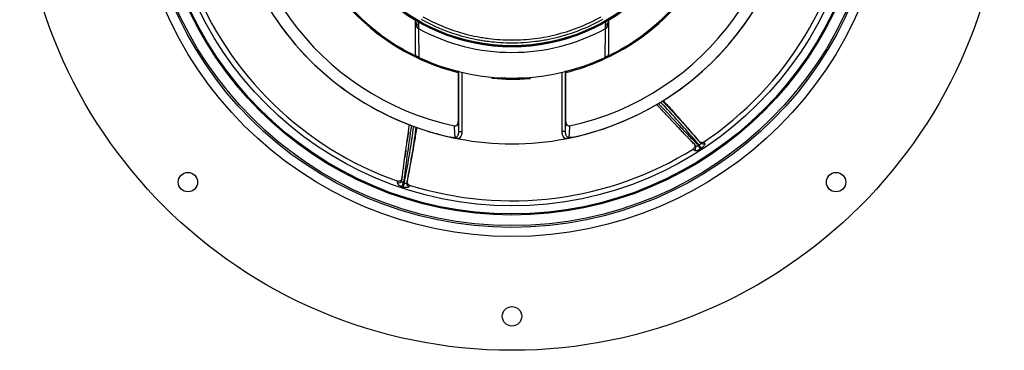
# Model space of a CAD drawing. Header units: millimetres. Extents: x 4154 to 8719, y 3932 to 8497.
# Tile 1 of 8: x 4154 to 8719, y 3932 to 5465. Entities that reach past the tile are written whole.
import ezdxf

# ---------------------------------------------------------------- set-up
doc = ezdxf.new("R2010")
doc.units = ezdxf.units.MM
doc.header["$LTSCALE"] = 5

msp = doc.modelspace()

# ---------------------------------------------------------------- linework, layer by layer
at = {"color": 7, "linetype": 'Continuous', "lineweight": 25}
for p, q in [((5989.3, 5458), (5988.6, 5463.3)), ((6884.6, 5463.5), (6883.6, 5458)), ((7120.3, 5450.6), (7113.7, 5450)), ((7113.7, 5450), (7116.8, 5447.5)), ((6798.2, 5257.4), (6782.3, 5254.6)), ((6181.4, 5227.2), (6180.8, 5224.1)), ((6180.8, 5224.1), (6180.9, 5221.5)), ((6189.4, 5224.1), (6180.8, 5224.1)), ((6186.4, 5220.1), (6186.4, 4991)), ((6189.4, 4945.6), (6189.4, 5224.1)), ((6692.1, 5224.1), (6683.5, 5224.1)), ((6683.5, 5224.1), (6683.5, 4945.6)), ((6686.4, 4991), (6686.4, 5220.1)), ((6692.1, 5224.1), (6691.4, 5227.3)), ((6691.9, 5221.5), (6692.1, 5224.1)), ((6347.2, 5194.2), (6345.7, 5193.2)), ((6347.1, 5193), (6347.2, 5194.2)), ((6514.2, 5197.1), (6515.1, 5192.2)), ((6519.3, 5197.5), (6520.2, 5192.6)), ((6189.4, 4945.6), (6204.3, 4945.6)), ((6683.5, 4945.6), (6668.5, 4945.6)), ((7279.4, 4889.3), (7286.7, 4881.5)), ((7310.1, 4893.1), (7304, 4900.3)), ((7324.7, 4896.6), (7329, 4891.7)), ((7282.6, 4860.2), (7277.3, 4865.8)), ((5905.4, 4708.4), (5906.6, 4716.1)), ((5948.3, 4707.4), (5950.2, 4716.7)), ((5960.2, 4698.2), (5959, 4691.8))]:
    msp.add_line(p, q, dxfattribs=at)
at = {"color": 8, "linetype": 'Continuous', "lineweight": 25}
for p, q in [((6189.4, 5224.1), (6189.4, 5224.5)), ((6189.4, 5224.1), (6190.9, 5224.1)), ((6204.3, 5220.9), (6204.3, 4945.6)), ((6668.5, 4945.6), (6668.5, 5220.9)), ((6683.5, 5224.1), (6682, 5224.1)), ((6683.5, 5224.5), (6683.5, 5224.1))]:
    msp.add_line(p, q, dxfattribs=at)
at = {"color": 7, "linetype": 'Continuous', "lineweight": 25, "flags": 128}
for points in [[(7309.7, 4865.6), (7309, 4866.7), (7308, 4868.2), (7306.9, 4870), (7305.6, 4872), (7304.1, 4874.2), (7302.7, 4876.5), (7301.2, 4878.8), (7299.8, 4881)], [(7314.3, 4868.6), (7313.6, 4869.7), (7312.6, 4871.2), (7311.4, 4873), (7310.1, 4875), (7308.7, 4877.2), (7307.2, 4879.4), (7305.7, 4881.7), (7304.3, 4883.9)], [(5926.6, 4690.6), (5927, 4691.9), (5927.6, 4693.6), (5928.3, 4695.6), (5929, 4697.8), (5929.8, 4700.3), (5930.7, 4702.9), (5931.6, 4705.5), (5932.4, 4708)], [(5931.8, 4688.8), (5932.2, 4690.1), (5932.7, 4691.8), (5933.4, 4693.9), (5934.2, 4696.1), (5935, 4698.6), (5935.8, 4701.2), (5936.7, 4703.7), (5937.5, 4706.3)]]:
    msp.add_lwpolyline(points, dxfattribs=at)
at = {"color": 7, "linetype": 'Continuous', "lineweight": 25}
for centre, radius in [((6436.4, 6214.1), 2282.5), ((6436.4, 6214.1), 1755), ((6436.4, 6214.1), 1712.5), ((6436.4, 6214.1), 1704.2), ((6436.4, 6214.1), 1655.1), ((6436.4, 6214.1), 1650), ((6436.4, 6214.1), 1612.3), ((6436.4, 6214.1), 875), ((6436.4, 6214.1), 870), ((4933.8, 4711.5), 45), ((7939, 4711.5), 45), ((6436.4, 4089.1), 45)]:
    msp.add_circle(centre, radius, dxfattribs=at)
for centre, radius, start, end in [((6436.4, 6214.1), 1325, 282.3243, 257.6757), ((6436.4, 6214.1), 1325, 280.7659, 167.5), ((6436.4, 6214.1), 1270, 282.1369, 257.8631), ((6436.4, 6214.1), 1025, 110.5987, 245.0943), ((6436.4, 6214.1), 874.3, 92.5601, 87.4399), ((6436.4, 6214.1), 1325, 167.5, 259.2341), ((6436.4, 6214.1), 1589, 303.989, 353.3776), ((6436.4, 6214.1), 1025, 311.8713, 328.1287), ((6436.4, 6214.1), 1589, 201.1318, 250.5205), ((6436.4, 6214.1), 1020, 220.832, 244.2108), ((6436.4, 6214.1), 1020, 295.7892, 319.168), ((6012.7, 5458.3), 23.4, 180.7559, 244.5546), ((6012.4, 5445.4), 23.1, 180.9796, 245.8307), ((6436.4, 6214.1), 1025, 291.2518, 311.585), ((6860.5, 5445.4), 23.1, 294.1693, 359.0204), ((6860.2, 5458.3), 23.4, 295.4454, 359.2441), ((6436.4, 6214.1), 1025, 311.585, 311.8473), ((6436.4, 6214.1), 901, 241.2374, 298.7626), ((6436.4, 6214.1), 1020, 244.9307, 295.0693), ((6436.4, 6214.1), 1025, 245.0943, 245.3815), ((6436.4, 6214.1), 1025, 245.3898, 255.5656), ((6436.4, 6214.1), 1025, 284.4344, 290.9635), ((6436.4, 6214.1), 1025, 290.9635, 291.2518), ((6436.4, 6214.1), 1025, 255.5656, 255.883), ((6436.4, 6214.1), 1025, 284.117, 284.4344), ((6436.4, 6214.1), 1025, 264.9212, 265), ((6436.4, 6214.1), 1025, 265, 274.4013), ((6436.4, 6214.1), 1025, 274.4013, 274.6855), ((6436.4, 6214.1), 1325, 259.2341, 280.7659), ((7320.3, 4902.8), 14.1, 223.5396, 308.1599), ((6436.4, 6214.1), 1589, 252.5604, 301.949), ((7275, 4872.7), 14.7, 301.1418, 36.8843), ((6436.4, 6214.1), 1588.3, 302.9257, 303.1202), ((6436.4, 6214.1), 1606.6, 302.9257, 303.1202), ((5910.5, 4722.2), 14.7, 249.7136, 345.4555), ((6436.4, 6214.1), 1588.3, 251.4971, 251.6917), ((5962.3, 4705.5), 14.1, 172.1103, 256.7319), ((6436.4, 6214.1), 1606.6, 251.4971, 251.6917)]:
    msp.add_arc(centre, radius, start, end, dxfattribs=at)
for centre, major_axis, ratio, start_param, end_param in [((7120.2, 5457.7), (9.96, 0.87), 0.999695, 3.818694, 3.926839), ((7127.3, 5458.3), (9.96, 0.87), 0.999695, 3.379786, 3.890976), ((6331.8, 5191.3), (-8.19, -5.74), 0.999741, 2.756535, 3.38869), ((6337.3, 5195.1), (-8.19, -5.74), 0.999741, 2.443589, 2.835158)]:
    msp.add_ellipse(centre, major_axis=major_axis, ratio=ratio, start_param=start_param, end_param=end_param, dxfattribs=at)
for points, knots in [([(6023.2, 5478.8), (6054.8, 5461.1), (6087.2, 5445.5), (6153.6, 5418.7), (6187.5, 5407.5), (6239.6, 5393.8), (6257.1, 5389.8), (6283.7, 5384.6), (6292.7, 5383), (6310.5, 5380.1), (6319.4, 5378.8), (6364.1, 5373.1), (6399.8, 5370.8), (6471.3, 5370.7), (6507, 5372.9), (6560.7, 5379.7), (6578.6, 5382.6), (6614.2, 5389.5), (6631.9, 5393.5), (6684.3, 5407.2), (6718.5, 5418.4), (6768.6, 5438.6), (6785.1, 5445.9), (6809.6, 5457.7), (6817.7, 5461.7), (6833.8, 5470.1), (6841.8, 5474.4), (6849.7, 5478.8)], [0, 0, 0, 0, 0.125, 0.125, 0.25, 0.25, 0.3125, 0.3125, 0.34375, 0.34375, 0.375, 0.375, 0.5, 0.5, 0.625, 0.625, 0.6875, 0.6875, 0.75, 0.75, 0.875, 0.875, 0.9375, 0.9375, 0.96875, 0.96875, 1, 1, 1, 1]), ([(6856.8, 5466.2), (6824.6, 5448), (6791.6, 5432.2), (6724, 5404.9), (6689.5, 5393.4), (6636.5, 5379.5), (6618.6, 5375.4), (6591.6, 5370.1), (6582.5, 5368.5), (6564.2, 5365.5), (6555.1, 5364.2), (6509.5, 5358.3), (6473, 5356), (6400.1, 5356), (6363.7, 5358.3), (6318.2, 5364.1), (6309.1, 5365.4), (6290.9, 5368.4), (6281.8, 5370), (6254.6, 5375.3), (6236.7, 5379.4), (6183.6, 5393.3), (6149, 5404.8), (6081.3, 5432.2), (6048.3, 5448), (6016.1, 5466.2)], [0, 0, 0, 0, 0.125, 0.125, 0.25, 0.25, 0.3125, 0.3125, 0.34375, 0.34375, 0.375, 0.375, 0.5, 0.5, 0.625, 0.625, 0.65625, 0.65625, 0.6875, 0.6875, 0.75, 0.75, 0.875, 0.875, 1, 1, 1, 1]), ([(7120.6, 5450.9), (7120.5, 5450.8), (7120.4, 5450.7), (7120.3, 5450.6), (7120.3, 5450.6), (7120.3, 5450.6), (7120.3, 5450.6)], [0, 0, 0, 0, 0.004, 0.004, 0.004, 0.004807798, 0.004807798, 0.004807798, 0.004807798]), ([(5992.7, 5295.7), (5991.5, 5297.8), (5990.7, 5300), (5989.8, 5303.4), (5989.6, 5304.6), (5989.3, 5306.9), (5989.3, 5308.1), (5989.3, 5309.3)], [0, 0, 0, 0, 0.5, 0.5, 0.75, 0.75, 1, 1, 1, 1]), ([(6004.3, 5290.2), (6003.5, 5290.6), (6002.7, 5291), (6001.2, 5291.7), (6000.5, 5292), (5999.2, 5292.6), (5998.6, 5292.9), (5997.5, 5293.4), (5997.1, 5293.6), (5995.7, 5294.3), (5995, 5294.6), (5993.7, 5295.3), (5993.1, 5295.5), (5992.7, 5295.7)], [0, 0, 0, 0, 0.125, 0.125, 0.25, 0.25, 0.375, 0.375, 0.5, 0.5, 0.75, 0.75, 1, 1, 1, 1]), ([(6880.2, 5295.7), (6879.7, 5295.5), (6879.2, 5295.3), (6877.9, 5294.6), (6877.2, 5294.3), (6875.4, 5293.4), (6874.3, 5292.9), (6872.4, 5292), (6871.7, 5291.7), (6870.2, 5291), (6869.4, 5290.6), (6868.6, 5290.2)], [0, 0, 0, 0, 0.25, 0.25, 0.5, 0.5, 0.75, 0.75, 0.875, 0.875, 1, 1, 1, 1]), ([(6883.6, 5309.3), (6883.6, 5306.9), (6883.3, 5304.6), (6882.5, 5301.2), (6882.1, 5300), (6881.3, 5297.8), (6880.8, 5296.8), (6880.2, 5295.7)], [0, 0, 0, 0, 0.5, 0.5, 0.75, 0.75, 1, 1, 1, 1]), ([(6004.8, 5284.5), (6005.2, 5285.5), (6005.8, 5287.2), (6007.2, 5288.4), (6007.6, 5288.8)], [0, 0, 0, 0, 0.637091, 1, 1, 1, 1]), ([(6015.6, 5285.5), (6014.7, 5285.3), (6012.7, 5285), (6010.7, 5283.6), (6009.7, 5282.5), (6009.5, 5282.3)], [0, 0, 0, 0, 0.3875421, 0.8647089, 1, 1, 1, 1]), ([(6803.2, 5257), (6802.4, 5257.3), (6801.6, 5257.4), (6799.9, 5257.6), (6799, 5257.5), (6798.2, 5257.4)], [0, 0, 0, 0, 0.5, 0.5, 1, 1, 1, 1]), ([(6801.7, 5262.6), (6801.7, 5262.6), (6802.8, 5262.6), (6805, 5261.5), (6807, 5260.1), (6807.8, 5259), (6808, 5258.8)], [0, 0, 0, 0, 0.006972, 0.457044, 0.907092, 1, 1, 1, 1]), ([(7286.7, 4881.5), (7280.2, 4888.7), (7267.3, 4903.2), (7239.5, 4930.7), (7186.2, 4987.4), (7139.4, 5037.1), (7106.2, 5072.4)], [0, 0, 0, 0, 0.110762, 0.221576, 0.446417, 1, 1, 1, 1]), ([(7133.8, 5088.2), (7136, 5085.9), (7167.8, 5053.4), (7227, 4988.7), (7282.4, 4925), (7310.1, 4893.1)], [0, 0, 0, 0, 0.036283, 0.517947, 1, 1, 1, 1]), ([(7137.2, 5090.2), (7151.8, 5074.1), (7187.3, 5034.8), (7243, 4971.6), (7283.7, 4924.1), (7304, 4900.3)], [0, 0, 0, 0, 0.257465, 0.628719, 1, 1, 1, 1]), ([(7129.4, 5047.8), (7130.4, 5046.8), (7134, 5043), (7142.8, 5033.6), (7152.2, 5023.3), (7158.2, 5016.9), (7159.9, 5015.2)], [0, 0, 0, 0, 0.121701, 0.45028, 0.851452, 1, 1, 1, 1]), ([(5924.7, 4718.5), (5926.3, 4728), (5929.5, 4747.2), (5933.7, 4786), (5944.8, 4863.1), (5954.5, 4930.6), (5961.4, 4978.6)], [0, 0, 0, 0, 0.110762, 0.2215762, 0.4464174, 1, 1, 1, 1]), ([(6169.4, 4972.5), (6170.6, 4972.3), (6171.8, 4972.2), (6174.2, 4972.4), (6175.4, 4972.7), (6177, 4973.4), (6177.6, 4973.7), (6178.6, 4974.3), (6179.1, 4974.7), (6180.5, 4975.8), (6181.4, 4976.6), (6182.8, 4978.5), (6183.5, 4979.5), (6184.6, 4981.7), (6185, 4982.8), (6186.1, 4986.2), (6186.4, 4988.6), (6186.4, 4991)], [0, 0, 0, 0, 0.125, 0.125, 0.25, 0.25, 0.3125, 0.3125, 0.375, 0.375, 0.5, 0.5, 0.625, 0.625, 0.75, 0.75, 1, 1, 1, 1]), ([(6186.4, 4991), (6187.2, 4978.6), (6188, 4966.3), (6188.8, 4954), (6189, 4951.2), (6189.2, 4948.4), (6189.4, 4945.6)], [0, 0, 0, 0, 0.01172709, 0.01172709, 0.01172709, 0.01439926, 0.01439926, 0.01439926, 0.01439926]), ([(6683.5, 4945.6), (6683.7, 4948.4), (6683.9, 4951.2), (6684.1, 4954), (6684.9, 4966.3), (6685.7, 4978.6), (6686.4, 4991)], [0.0036668, 0.0036668, 0.0036668, 0.0036668, 0.00633897, 0.00633897, 0.00633897, 0.01806607, 0.01806607, 0.01806607, 0.01806607]), ([(6686.4, 4991), (6686.4, 4988.6), (6686.8, 4986.2), (6688.2, 4981.6), (6689.3, 4979.5), (6691.5, 4976.6), (6692.4, 4975.8), (6694.2, 4974.3), (6695.3, 4973.7), (6697.5, 4972.7), (6698.7, 4972.4), (6701.1, 4972.2), (6702.3, 4972.3), (6703.5, 4972.5)], [0, 0, 0, 0, 0.25, 0.25, 0.5, 0.5, 0.625, 0.625, 0.75, 0.75, 0.875, 0.875, 1, 1, 1, 1]), ([(7188, 4985.7), (7188.7, 4985), (7190.2, 4983.5), (7193.5, 4979.8), (7199.7, 4973.2), (7206.5, 4965.7), (7211.8, 4960.1), (7213.4, 4958.5)], [0, 0, 0, 0, 0.120705, 0.26998, 0.434731, 0.834443, 1, 1, 1, 1]), ([(5991, 4967.2), (5990.6, 4963.9), (5984.9, 4918.7), (5971.2, 4832), (5956, 4749), (5948.3, 4707.4)], [0, 0, 0, 0, 0.0374316, 0.5185215, 1, 1, 1, 1]), ([(5956.7, 4945.1), (5956.5, 4943.7), (5955.7, 4938.6), (5953.8, 4925.8), (5951.7, 4912.1), (5950.5, 4903.4), (5950.1, 4901)], [0, 0, 0, 0, 0.121699, 0.450281, 0.851453, 1, 1, 1, 1]), ([(5994.7, 4965.9), (5991.2, 4944.3), (5982.6, 4891.9), (5967.9, 4808.8), (5956.1, 4747.4), (5950.2, 4716.7)], [0, 0, 0, 0, 0.258677, 0.629325, 1, 1, 1, 1]), ([(6172.9, 4920.2), (6172.4, 4927.6), (6171.9, 4935), (6171.4, 4942.4), (6170.8, 4952.5), (6170.1, 4962.5), (6169.4, 4972.5)], [0.0014788, 0.0014788, 0.0014788, 0.0014788, 0.00852874, 0.00852874, 0.00852874, 0.01806796, 0.01806796, 0.01806796, 0.01806796]), ([(6172.9, 4920.2), (6174.4, 4919.8), (6175.9, 4919.7), (6178.1, 4920.2), (6178.8, 4920.5), (6180.2, 4921.1), (6180.8, 4921.5), (6181.9, 4922.5), (6182.5, 4923), (6183.4, 4924.1), (6183.9, 4924.6), (6185.1, 4926.4), (6185.8, 4927.7), (6187, 4930.3), (6187.4, 4931.6), (6188.2, 4934.3), (6188.5, 4935.7), (6189.2, 4939.9), (6189.4, 4942.7), (6189.4, 4945.6)], [0, 0, 0, 0, 0.125, 0.125, 0.1875, 0.1875, 0.25, 0.25, 0.3125, 0.3125, 0.375, 0.375, 0.5, 0.5, 0.625, 0.625, 0.75, 0.75, 1, 1, 1, 1]), ([(6204.3, 4945.6), (6203.9, 4940.5), (6203.1, 4931.2), (6197.3, 4919.5), (6191.5, 4914.6), (6188.9, 4912.5)], [0, 0, 0, 0, 0.402098, 0.735163, 1, 1, 1, 1]), ([(6683.9, 4912.5), (6683.9, 4912.5), (6681.2, 4914.3), (6675.7, 4919.7), (6669.8, 4931.2), (6669, 4940.5), (6668.5, 4945.6)], [0, 0, 0, 0, 0.0018689, 0.264857, 0.5979135, 1, 1, 1, 1]), ([(6683.5, 4945.6), (6683.5, 4942.7), (6683.7, 4939.9), (6684.4, 4935.7), (6684.7, 4934.3), (6685.5, 4931.6), (6685.9, 4930.3), (6687.1, 4927.7), (6687.8, 4926.4), (6689, 4924.6), (6689.5, 4924.1), (6690.4, 4923), (6691, 4922.5), (6692.1, 4921.6), (6692.7, 4921.1), (6694.1, 4920.5), (6694.8, 4920.2), (6696.2, 4919.9), (6697, 4919.8), (6698.5, 4919.9), (6699.2, 4920), (6700, 4920.2)], [0, 0, 0, 0, 0.25, 0.25, 0.375, 0.375, 0.5, 0.5, 0.625, 0.625, 0.6875, 0.6875, 0.75, 0.75, 0.8125, 0.8125, 0.875, 0.875, 0.9375, 0.9375, 1, 1, 1, 1]), ([(6703.5, 4972.5), (6702.8, 4962.5), (6702.1, 4952.5), (6701.5, 4942.4), (6701, 4935), (6700.5, 4927.6), (6700, 4920.2)], [0, 0, 0, 0, 0.00953922, 0.00953922, 0.00953922, 0.01658916, 0.01658916, 0.01658916, 0.01658916]), ([(6153.6, 4919.7), (6155.3, 4919.3), (6157, 4919), (6160.4, 4918.7), (6162.1, 4918.6), (6165.4, 4918.7), (6167, 4918.8), (6169.3, 4919.2), (6170.1, 4919.4), (6171.2, 4919.7), (6171.5, 4919.8), (6172.2, 4920), (6172.6, 4920.1), (6172.9, 4920.2)], [0, 0, 0, 0, 0.25, 0.25, 0.5, 0.5, 0.75, 0.75, 0.875, 0.875, 0.9375, 0.9375, 1, 1, 1, 1]), ([(6188.9, 4912.5), (6186.5, 4912.9), (6181.7, 4913.9), (6174.5, 4915.3), (6167.2, 4916.8), (6160.3, 4918.2), (6155.8, 4919.2), (6153.6, 4919.7)], [0, 0, 0, 0, 0.2048372, 0.4103326, 0.6143983, 0.8198147, 1, 1, 1, 1]), ([(6719.3, 4919.7), (6714.4, 4918.6), (6707.1, 4917.1), (6697.2, 4915), (6690.4, 4913.7), (6685.9, 4912.8), (6683.9, 4912.5)], [0, 0, 0, 0, 0.41661, 0.623951, 0.832779, 1, 1, 1, 1]), ([(6719.3, 4919.7), (6717.6, 4919.3), (6715.9, 4919), (6712.5, 4918.7), (6710.8, 4918.6), (6707.5, 4918.7), (6705.9, 4918.8), (6703.6, 4919.2), (6702.8, 4919.4), (6701.7, 4919.7), (6701.4, 4919.8), (6700.7, 4920), (6700.3, 4920.1), (6700, 4920.2)], [0, 0, 0, 0, 0.25, 0.25, 0.5, 0.5, 0.75, 0.75, 0.875, 0.875, 0.9375, 0.9375, 1, 1, 1, 1]), ([(7279.4, 4889.3), (7275.6, 4893.5), (7268.2, 4901.5), (7260.7, 4909.4), (7257.1, 4913.2)], [0, 0, 0, 0, 0.519522, 1, 1, 1, 1]), ([(7279.4, 4889.3), (7280.6, 4887.7), (7283, 4884.4), (7284.2, 4878.4), (7283.3, 4872.8), (7280.7, 4868.4), (7278.3, 4866.6), (7277.3, 4865.8)], [0, 0, 0, 0, 0.225675, 0.451801, 0.663837, 0.854186, 1, 1, 1, 1]), ([(7324.7, 4896.6), (7323.3, 4895.9), (7320.5, 4894.4), (7315.6, 4894.1), (7310.6, 4895.2), (7306.7, 4897.5), (7304.7, 4899.6), (7304, 4900.3)], [0, 0, 0, 0, 0.207256, 0.414141, 0.630763, 0.867077, 1, 1, 1, 1]), ([(7310.1, 4893.1), (7310.5, 4892.6), (7311.2, 4891.5), (7310.8, 4889.4), (7309.4, 4887.2), (7307.1, 4885.3), (7305.2, 4884.4), (7304.3, 4883.9)], [0, 0, 0, 0, 0.2086887, 0.4136193, 0.6154457, 0.8182501, 1, 1, 1, 1]), ([(7329, 4891.7), (7329.6, 4890.7), (7330.8, 4888.6), (7329.4, 4883.8), (7325.8, 4878.3), (7320.6, 4873), (7316.3, 4870), (7314.3, 4868.6)], [0, 0, 0, 0, 0.205574, 0.411525, 0.616318, 0.82057, 1, 1, 1, 1]), ([(5944.6, 4860.6), (5944.5, 4859.7), (5944.2, 4857.6), (5943.5, 4852.6), (5942.1, 4843.7), (5940.5, 4833.7), (5939.5, 4826), (5939.2, 4823.8)], [0, 0, 0, 0, 0.120706, 0.269981, 0.434732, 0.834446, 1, 1, 1, 1]), ([(7282.6, 4860.2), (7283, 4859.6), (7283.6, 4859.2), (7285.1, 4858.6), (7285.9, 4858.3), (7287.7, 4858.1), (7288.8, 4858), (7291, 4858.1), (7292.2, 4858.3), (7294.7, 4858.8), (7296, 4859.1), (7298.7, 4860), (7300, 4860.5), (7302.8, 4861.7), (7304.2, 4862.4), (7307, 4863.9), (7308.4, 4864.7), (7309.7, 4865.6)], [0, 0, 0, 0, 0.125, 0.125, 0.25, 0.25, 0.375, 0.375, 0.5, 0.5, 0.625, 0.625, 0.75, 0.75, 0.875, 0.875, 1, 1, 1, 1]), ([(7286.7, 4881.5), (7286.9, 4881.3), (7287.7, 4880.6), (7289.7, 4879.7), (7292.8, 4879.4), (7296.3, 4879.7), (7298.6, 4880.6), (7299.8, 4881)], [0, 0, 0, 0, 0.096682, 0.323165, 0.552058, 0.778063, 1, 1, 1, 1]), ([(5926.3, 4729), (5927.1, 4734.6), (5928.8, 4745.4), (5930.3, 4756.2), (5931, 4761.4)], [0, 0, 0, 0, 0.51952, 1, 1, 1, 1]), ([(5905.4, 4708.4), (5905.3, 4707.7), (5905.3, 4707), (5905.7, 4705.5), (5906.1, 4704.7), (5907, 4703.1), (5907.6, 4702.2), (5909.1, 4700.6), (5909.9, 4699.8), (5911.9, 4698.1), (5913, 4697.3), (5915.3, 4695.7), (5916.6, 4695), (5919.2, 4693.6), (5920.7, 4692.9), (5923.6, 4691.6), (5925, 4691.1), (5926.6, 4690.6)], [0, 0, 0, 0, 0.125, 0.125, 0.25, 0.25, 0.375, 0.375, 0.5, 0.5, 0.625, 0.625, 0.75, 0.75, 0.875, 0.875, 1, 1, 1, 1]), ([(5926.3, 4729), (5925.7, 4727.1), (5924.6, 4723.2), (5920.7, 4718.6), (5915.7, 4715.8), (5910.7, 4715), (5907.8, 4715.8), (5906.6, 4716.1)], [0, 0, 0, 0, 0.225674, 0.451801, 0.663837, 0.854184, 1, 1, 1, 1]), ([(5924.7, 4718.5), (5924.6, 4718.2), (5924.5, 4717.1), (5925.1, 4715.1), (5926.8, 4712.4), (5929.3, 4709.9), (5931.4, 4708.6), (5932.4, 4708)], [0, 0, 0, 0, 0.0966819, 0.3231654, 0.5520574, 0.7780649, 1, 1, 1, 1]), ([(5948.3, 4707.4), (5948.1, 4706.8), (5947.7, 4705.6), (5945.8, 4704.6), (5943.3, 4704.3), (5940.3, 4704.9), (5938.4, 4705.8), (5937.5, 4706.3)], [0, 0, 0, 0, 0.208687, 0.413623, 0.615445, 0.818251, 1, 1, 1, 1]), ([(5960.2, 4698.2), (5958.8, 4698.8), (5955.8, 4700.1), (5952.5, 4703.7), (5950.3, 4708.3), (5949.7, 4712.9), (5950.1, 4715.7), (5950.2, 4716.7)], [0, 0, 0, 0, 0.207256, 0.414138, 0.630758, 0.867075, 1, 1, 1, 1]), ([(5959, 4691.8), (5958.6, 4690.7), (5957.7, 4688.5), (5953.1, 4686.5), (5946.6, 4685.9), (5939.1, 4686.7), (5934.1, 4688.2), (5931.8, 4688.8)], [0, 0, 0, 0, 0.205575, 0.411523, 0.616317, 0.820569, 1, 1, 1, 1])]:
    msp.add_open_spline(points, degree=3, knots=knots, dxfattribs=at)
for points in [[(5989.3, 5445), (5989.3, 5449.5), (5989.3, 5453.9), (5989.3, 5458)], [(5989.3, 5309.3), (5989.3, 5353.9), (5989.3, 5399.1), (5989.3, 5445)], [(6002.6, 5437.1), (6002.7, 5433.1), (6002.8, 5428.8), (6002.9, 5424.3)], [(6870, 5424.3), (6870.1, 5428.8), (6870.2, 5433.1), (6870.3, 5437.1)], [(6883.6, 5458), (6883.6, 5453.9), (6883.6, 5449.5), (6883.6, 5445)], [(6883.6, 5445), (6883.6, 5399.1), (6883.6, 5353.9), (6883.6, 5309.3)], [(6002.9, 5424.3), (6003.4, 5378.9), (6003.9, 5334.3), (6004.3, 5290.2)], [(6868.6, 5290.2), (6869, 5334.3), (6869.5, 5378.9), (6870, 5424.3)], [(6345.7, 5193.2), (6344.5, 5193.3), (6343.1, 5193.4), (6341.6, 5193.5)], [(5926.3, 4729), (5925.7, 4725.5), (5925.2, 4722), (5924.7, 4718.5)]]:
    msp.add_open_spline(points, degree=3, dxfattribs=at)
at = {"color": 8, "linetype": 'Continuous', "lineweight": 25}
for points, knots in [([(5999.5, 5456.6), (5999.6, 5456.4), (6002.5, 5449.9), (6002.5, 5443.4), (6002.6, 5437.1)], [0, 0, 0, 0, 0.042982, 1, 1, 1, 1]), ([(6870.3, 5437.1), (6870.4, 5441.2), (6870.6, 5447.9), (6872.4, 5454.4), (6873.1, 5456.9)], [0, 0, 0, 0, 0.607862, 1, 1, 1, 1]), ([(6798.2, 5257.4), (6798.1, 5257.6), (6797.7, 5258.2), (6797.7, 5259.1), (6797.7, 5259.7), (6797.7, 5259.8), (6797.8, 5260.3), (6797.9, 5260.8), (6798.1, 5261.2)], [0, 0, 0, 0, 0.192226, 0.544881, 0.633044, 0.655085, 0.660595, 1, 1, 1, 1]), ([(7114.7, 5076.9), (7148.1, 5041.5), (7195, 4991.7), (7248.5, 4934.9), (7276.3, 4907.2), (7290.9, 4891.4), (7298.5, 4882.4), (7299.8, 4881)], [0, 0, 0, 0, 0.5420296, 0.7601863, 0.8694159, 0.9785934, 1, 1, 1, 1]), ([(7304.3, 4883.9), (7276.6, 4915.7), (7221.3, 4979.2), (7160.9, 5045.2), (7127.9, 5078.9), (7124.3, 5082.6)], [0, 0, 0, 0, 0.471585, 0.94336, 1, 1, 1, 1]), ([(5970.2, 4974.5), (5963.3, 4926.4), (5953.6, 4858.9), (5942.6, 4781.6), (5938.3, 4742.6), (5935, 4721.4), (5932.8, 4709.9), (5932.4, 4708)], [0, 0, 0, 0, 0.541589, 0.759956, 0.8692905, 0.9785732, 1, 1, 1, 1]), ([(5937.5, 4706.3), (5945.1, 4747.7), (5960.3, 4830.6), (5974.2, 4918.9), (5980, 4965.8), (5980.6, 4970.9)], [0, 0, 0, 0, 0.471536, 0.943261, 1, 1, 1, 1])]:
    msp.add_open_spline(points, degree=3, knots=knots, dxfattribs=at)

doc.saveas('drawing.dxf')
